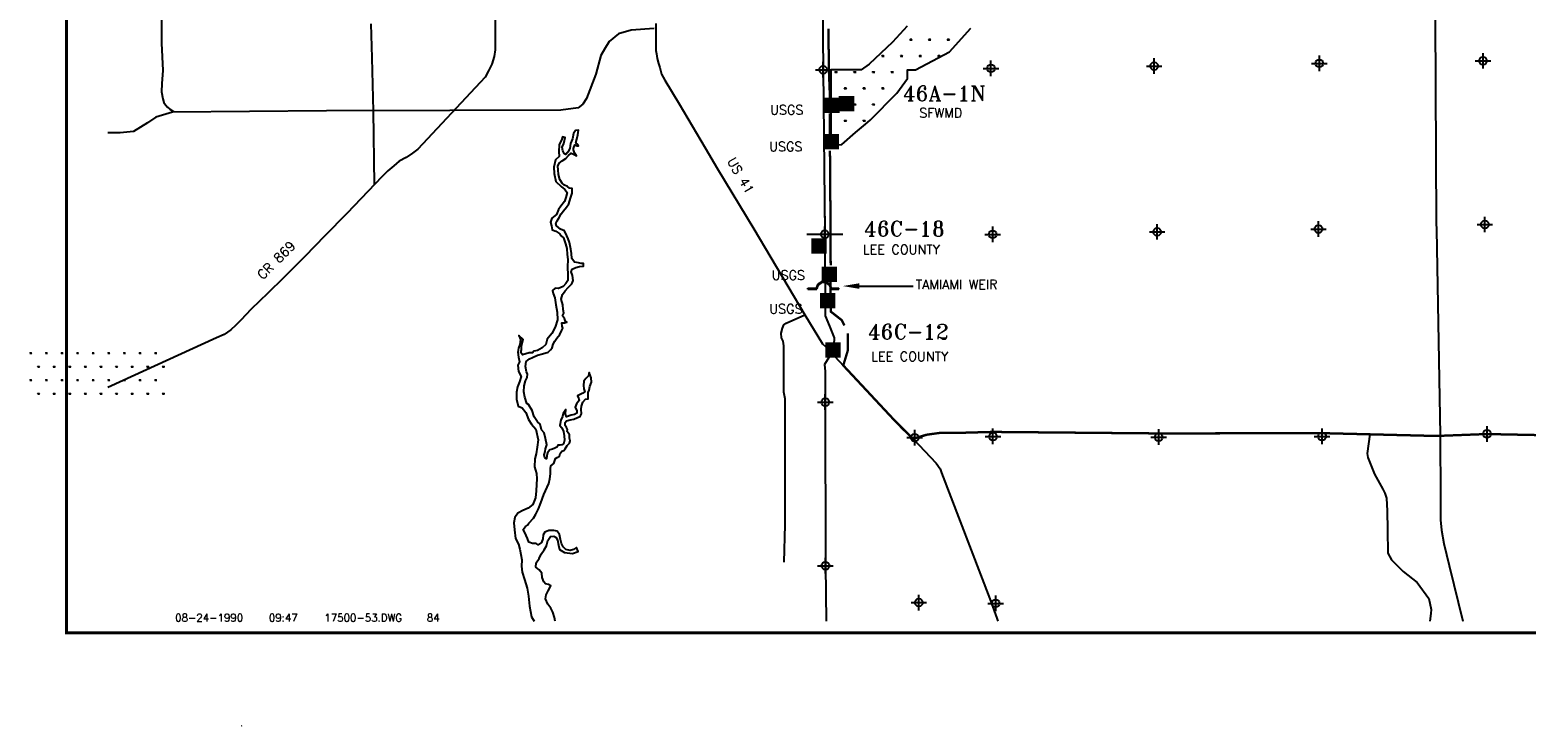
# Model space of a CAD drawing. Extents: x 195000 to 325707, y 776133 to 842767.
# Tile 1 of 7: x 195000 to 242950, y 776133 to 798445. Entities that reach past the tile are written whole.
import ezdxf
from ezdxf.enums import TextEntityAlignment as Align

# ---------------------------------------------------------------- set-up
doc = ezdxf.new("R2010")
doc.units = 0
doc.header["$LTSCALE"] = 800
doc.header["$PDMODE"] = 34
doc.header["$PDSIZE"] = 250
doc.linetypes.add('PHANTOM', pattern=[0])
doc.linetypes.add('STREAM', pattern=[0])
doc.layers.get('0').update_dxf_attribs({"linetype": 'CONTINUOUS'})
for name, color, linetype in [('BORDER', 1, 'CONTINUOUS'), ('HATCH', 3, 'CONTINUOUS'), ('MAJROADS', 9, 'CONTINUOUS'), ('RDS', 1, 'CONTINUOUS'), ('RECORDERS', 14, 'CONTINUOUS'), ('ROW', 12, 'PHANTOM'), ('SEC', 2, 'CONTINUOUS'), ('SF-USGS', 7, 'CONTINUOUS'), ('TEXT', 7, 'CONTINUOUS'), ('TRUNKS', 5, 'STREAM'), ('TSHIPS', 7, 'CONTINUOUS'), ('WATER', 4, 'CONTINUOUS'), ('WSHEDS', 11, 'CONTINUOUS')]:
    doc.layers.add(name, color=color, linetype=linetype)
doc.styles.get("Standard").update_dxf_attribs({"font": 'ROMANT'})

# ---------------------------------------------------------------- blocks, each defined once
blk = doc.blocks.new('TWNSHP')
at = {"layer": 'RDS', "color": 0}
for p, q in [((0, 580), (0, -580)), ((-580, 0), (580, 0))]:
    blk.add_line(p, q, dxfattribs=at)
blk = doc.blocks.new('*X')
at = {"color": 0}
for p, q in [((223200, 798129), (223275, 798129)), ((223219, 798129), (223207, 798150)), ((223228, 798129), (223228, 798159)), ((223238, 798129), (223238, 798167)), ((223247, 798129), (223247, 798159)), ((223256, 798129), (223268, 798150)), ((223800, 798129), (223875, 798129)), ((223819, 798129), (223807, 798150)), ((223828, 798129), (223828, 798159)), ((223838, 798129), (223838, 798167)), ((223847, 798129), (223847, 798159)), ((223856, 798129), (223868, 798150)), ((224400, 798129), (224475, 798129)), ((224419, 798129), (224407, 798150)), ((224428, 798129), (224428, 798159)), ((224438, 798129), (224438, 798167)), ((224447, 798129), (224447, 798159)), ((224456, 798129), (224468, 798150)), ((222300, 797609), (222375, 797609)), ((222319, 797609), (222307, 797630)), ((222328, 797609), (222328, 797639)), ((222338, 797609), (222338, 797647)), ((222347, 797609), (222347, 797639)), ((222356, 797609), (222368, 797630)), ((222900, 797609), (222975, 797609)), ((222919, 797609), (222907, 797630)), ((222928, 797609), (222928, 797639)), ((222938, 797609), (222938, 797647)), ((222947, 797609), (222947, 797639)), ((222956, 797609), (222968, 797630)), ((223500, 797609), (223575, 797609)), ((223519, 797609), (223507, 797630)), ((223528, 797609), (223528, 797639)), ((223538, 797609), (223538, 797647)), ((223547, 797609), (223547, 797639)), ((223556, 797609), (223568, 797630)), ((224100, 797609), (224175, 797609)), ((224119, 797609), (224107, 797630)), ((224128, 797609), (224128, 797639)), ((224138, 797609), (224138, 797647)), ((224147, 797609), (224147, 797639)), ((224156, 797609), (224168, 797630)), ((220800, 797090), (220875, 797090)), ((220819, 797090), (220807, 797111)), ((220828, 797090), (220828, 797120)), ((220838, 797090), (220838, 797127)), ((220847, 797090), (220847, 797120)), ((220856, 797090), (220868, 797111)), ((221400, 797090), (221475, 797090)), ((221419, 797090), (221407, 797111)), ((221428, 797090), (221428, 797120)), ((221438, 797090), (221438, 797127)), ((221447, 797090), (221447, 797120)), ((221456, 797090), (221468, 797111)), ((222000, 797090), (222075, 797090)), ((222019, 797090), (222007, 797111)), ((222028, 797090), (222028, 797120)), ((222038, 797090), (222038, 797127)), ((222047, 797090), (222047, 797120)), ((222056, 797090), (222068, 797111)), ((222600, 797090), (222675, 797090)), ((222619, 797090), (222607, 797111)), ((222628, 797090), (222628, 797120)), ((222638, 797090), (222638, 797127)), ((222647, 797090), (222647, 797120)), ((222656, 797090), (222668, 797111)), ((221100, 796570), (221175, 796570)), ((221119, 796570), (221107, 796591)), ((221128, 796570), (221128, 796600)), ((221138, 796570), (221138, 796608)), ((221147, 796570), (221147, 796600)), ((221156, 796570), (221168, 796591)), ((221700, 796570), (221775, 796570)), ((221719, 796570), (221707, 796591)), ((221728, 796570), (221728, 796600)), ((221738, 796570), (221738, 796608)), ((221747, 796570), (221747, 796600)), ((221756, 796570), (221768, 796591)), ((222300, 796570), (222375, 796570)), ((222319, 796570), (222307, 796591)), ((222328, 796570), (222328, 796600)), ((222338, 796570), (222338, 796608)), ((222347, 796570), (222347, 796600)), ((222356, 796570), (222368, 796591)), ((222909, 796587), (222907, 796591)), ((220800, 796051), (220875, 796051)), ((220819, 796051), (220807, 796071)), ((220828, 796051), (220828, 796081)), ((220838, 796051), (220838, 796088)), ((220847, 796051), (220847, 796081)), ((220856, 796051), (220868, 796071)), ((221400, 796051), (221475, 796051)), ((221419, 796051), (221407, 796071)), ((221428, 796051), (221428, 796081)), ((221438, 796051), (221438, 796088)), ((221447, 796051), (221447, 796081)), ((221456, 796051), (221468, 796071)), ((222000, 796051), (222075, 796051)), ((222019, 796051), (222007, 796071)), ((222028, 796051), (222028, 796081)), ((222038, 796051), (222038, 796088)), ((222047, 796051), (222047, 796081)), ((222056, 796051), (222068, 796071)), ((221100, 795531), (221175, 795531)), ((221119, 795531), (221107, 795552)), ((221128, 795531), (221128, 795561)), ((221138, 795531), (221138, 795568)), ((221147, 795531), (221147, 795561)), ((221156, 795531), (221168, 795552)), ((221700, 795531), (221775, 795531)), ((221719, 795531), (221707, 795552)), ((221728, 795531), (221728, 795561)), ((221738, 795531), (221738, 795568)), ((221747, 795531), (221747, 795561)), ((221756, 795531), (221768, 795552)), ((220800, 795011), (220875, 795011)), ((220819, 795011), (220807, 795032)), ((220828, 795011), (220828, 795041)), ((220838, 795011), (220838, 795049)), ((220847, 795011), (220847, 795041)), ((220856, 795011), (220868, 795032)), ((195000, 788083), (195062, 788083)), ((195016, 788083), (195006, 788100)), ((195023, 788083), (195023, 788108)), ((195031, 788083), (195031, 788114)), ((195039, 788083), (195039, 788108)), ((195047, 788083), (195057, 788100)), ((195500, 788083), (195562, 788083)), ((195516, 788083), (195506, 788100)), ((195523, 788083), (195523, 788108)), ((195531, 788083), (195531, 788114)), ((195539, 788083), (195539, 788108)), ((195547, 788083), (195557, 788100)), ((196000, 788083), (196062, 788083)), ((196016, 788083), (196006, 788100)), ((196023, 788083), (196023, 788108)), ((196031, 788083), (196031, 788114)), ((196039, 788083), (196039, 788108)), ((196047, 788083), (196057, 788100)), ((196500, 788083), (196562, 788083)), ((196516, 788083), (196506, 788100)), ((196523, 788083), (196523, 788108)), ((196531, 788083), (196531, 788114)), ((196539, 788083), (196539, 788108)), ((196547, 788083), (196557, 788100)), ((197000, 788083), (197062, 788083)), ((197016, 788083), (197006, 788100)), ((197023, 788083), (197023, 788108)), ((197031, 788083), (197031, 788114)), ((197039, 788083), (197039, 788108)), ((197047, 788083), (197057, 788100)), ((197500, 788083), (197562, 788083)), ((197516, 788083), (197506, 788100)), ((197523, 788083), (197523, 788108)), ((197531, 788083), (197531, 788114)), ((197539, 788083), (197539, 788108)), ((197547, 788083), (197557, 788100)), ((198000, 788083), (198062, 788083)), ((198016, 788083), (198006, 788100)), ((198023, 788083), (198023, 788108)), ((198031, 788083), (198031, 788114)), ((198039, 788083), (198039, 788108)), ((198047, 788083), (198057, 788100)), ((198500, 788083), (198562, 788083)), ((198516, 788083), (198506, 788100)), ((198523, 788083), (198523, 788108)), ((198531, 788083), (198531, 788114)), ((198539, 788083), (198539, 788108)), ((198547, 788083), (198557, 788100)), ((199000, 788083), (199062, 788083)), ((199016, 788083), (199006, 788100)), ((199023, 788083), (199023, 788108)), ((199031, 788083), (199031, 788114)), ((199039, 788083), (199039, 788108)), ((199047, 788083), (199057, 788100)), ((195250, 787650), (195312, 787650)), ((195266, 787650), (195256, 787667)), ((195273, 787650), (195273, 787675)), ((195281, 787650), (195281, 787681)), ((195289, 787650), (195289, 787675)), ((195297, 787650), (195307, 787667)), ((195750, 787650), (195812, 787650)), ((195766, 787650), (195756, 787667)), ((195773, 787650), (195773, 787675)), ((195781, 787650), (195781, 787681)), ((195789, 787650), (195789, 787675)), ((195797, 787650), (195807, 787667)), ((196250, 787650), (196312, 787650)), ((196266, 787650), (196256, 787667)), ((196273, 787650), (196273, 787675)), ((196281, 787650), (196281, 787681)), ((196289, 787650), (196289, 787675)), ((196297, 787650), (196307, 787667)), ((196750, 787650), (196812, 787650)), ((196766, 787650), (196756, 787667)), ((196773, 787650), (196773, 787675)), ((196781, 787650), (196781, 787681)), ((196789, 787650), (196789, 787675)), ((196797, 787650), (196807, 787667)), ((197250, 787650), (197312, 787650)), ((197266, 787650), (197256, 787667)), ((197273, 787650), (197273, 787675)), ((197281, 787650), (197281, 787681)), ((197289, 787650), (197289, 787675)), ((197297, 787650), (197307, 787667)), ((197750, 787650), (197812, 787650)), ((197766, 787650), (197756, 787667)), ((197773, 787650), (197773, 787675)), ((197781, 787650), (197781, 787681)), ((197789, 787650), (197789, 787675)), ((197797, 787650), (197807, 787667)), ((198250, 787650), (198312, 787650)), ((198266, 787650), (198256, 787667)), ((198273, 787650), (198273, 787675)), ((198281, 787650), (198281, 787681)), ((198289, 787650), (198289, 787675)), ((198297, 787650), (198307, 787667)), ((198750, 787650), (198812, 787650)), ((198766, 787650), (198756, 787667)), ((198773, 787650), (198773, 787675)), ((198781, 787650), (198781, 787681)), ((198789, 787650), (198789, 787675)), ((198797, 787650), (198807, 787667)), ((199250, 787650), (199312, 787650)), ((199266, 787650), (199256, 787667)), ((199273, 787650), (199273, 787675)), ((199281, 787650), (199281, 787681)), ((199289, 787650), (199289, 787675)), ((199297, 787650), (199307, 787667)), ((195000, 787217), (195062, 787217)), ((195016, 787217), (195006, 787234)), ((195023, 787217), (195023, 787242)), ((195031, 787217), (195031, 787248)), ((195039, 787217), (195039, 787242)), ((195047, 787217), (195057, 787234)), ((195500, 787217), (195562, 787217)), ((195516, 787217), (195506, 787234)), ((195523, 787217), (195523, 787242)), ((195531, 787217), (195531, 787248)), ((195539, 787217), (195539, 787242)), ((195547, 787217), (195557, 787234)), ((196000, 787217), (196062, 787217)), ((196016, 787217), (196006, 787234)), ((196023, 787217), (196023, 787242)), ((196031, 787217), (196031, 787248)), ((196039, 787217), (196039, 787242)), ((196047, 787217), (196057, 787234)), ((196500, 787217), (196562, 787217)), ((196516, 787217), (196506, 787234)), ((196523, 787217), (196523, 787242)), ((196531, 787217), (196531, 787248)), ((196539, 787217), (196539, 787242)), ((196547, 787217), (196557, 787234)), ((197000, 787217), (197062, 787217)), ((197016, 787217), (197006, 787234)), ((197023, 787217), (197023, 787242)), ((197031, 787217), (197031, 787248)), ((197039, 787217), (197039, 787242)), ((197047, 787217), (197057, 787234)), ((197500, 787217), (197562, 787217)), ((197516, 787217), (197506, 787234)), ((197523, 787217), (197523, 787242)), ((197531, 787217), (197531, 787248)), ((197539, 787217), (197539, 787242)), ((197547, 787217), (197557, 787234)), ((198000, 787217), (198062, 787217)), ((198016, 787217), (198006, 787234)), ((198023, 787217), (198023, 787242)), ((198031, 787217), (198031, 787248)), ((198039, 787217), (198039, 787242)), ((198047, 787217), (198057, 787234)), ((198500, 787217), (198562, 787217)), ((198516, 787217), (198506, 787234)), ((198523, 787217), (198523, 787242)), ((198531, 787217), (198531, 787248)), ((198539, 787217), (198539, 787242)), ((198547, 787217), (198557, 787234)), ((199000, 787217), (199062, 787217)), ((199016, 787217), (199006, 787234)), ((199023, 787217), (199023, 787242)), ((199031, 787217), (199031, 787248)), ((199039, 787217), (199039, 787242)), ((199047, 787217), (199057, 787234)), ((195250, 786784), (195312, 786784)), ((195266, 786784), (195256, 786801)), ((195273, 786784), (195273, 786809)), ((195281, 786784), (195281, 786815)), ((195289, 786784), (195289, 786809)), ((195297, 786784), (195307, 786801)), ((195750, 786784), (195812, 786784)), ((195766, 786784), (195756, 786801)), ((195773, 786784), (195773, 786809)), ((195781, 786784), (195781, 786815)), ((195789, 786784), (195789, 786809)), ((195797, 786784), (195807, 786801)), ((196250, 786784), (196312, 786784)), ((196266, 786784), (196256, 786801)), ((196273, 786784), (196273, 786809)), ((196281, 786784), (196281, 786815)), ((196289, 786784), (196289, 786809)), ((196297, 786784), (196307, 786801)), ((196750, 786784), (196812, 786784)), ((196766, 786784), (196756, 786801)), ((196773, 786784), (196773, 786809)), ((196781, 786784), (196781, 786815)), ((196789, 786784), (196789, 786809)), ((196797, 786784), (196807, 786801)), ((197250, 786784), (197312, 786784)), ((197266, 786784), (197256, 786801)), ((197273, 786784), (197273, 786809)), ((197281, 786784), (197281, 786815)), ((197289, 786784), (197289, 786809)), ((197297, 786784), (197307, 786801)), ((197750, 786784), (197812, 786784)), ((197766, 786784), (197756, 786801)), ((197773, 786784), (197773, 786809)), ((197781, 786784), (197781, 786815)), ((197789, 786784), (197789, 786809)), ((197797, 786784), (197807, 786801)), ((198250, 786784), (198312, 786784)), ((198266, 786784), (198256, 786801)), ((198273, 786784), (198273, 786809)), ((198281, 786784), (198281, 786815)), ((198289, 786784), (198289, 786809)), ((198297, 786784), (198307, 786801)), ((198750, 786784), (198812, 786784)), ((198766, 786784), (198756, 786801)), ((198773, 786784), (198773, 786809)), ((198781, 786784), (198781, 786815)), ((198789, 786784), (198789, 786809)), ((198797, 786784), (198807, 786801)), ((199250, 786784), (199312, 786784)), ((199266, 786784), (199256, 786801)), ((199273, 786784), (199273, 786809)), ((199281, 786784), (199281, 786815)), ((199289, 786784), (199289, 786809)), ((199297, 786784), (199307, 786801))]:
    blk.add_line(p, q, dxfattribs=at)
blk = doc.blocks.new('LOGON')
at = {"color": 0}
blk.add_attdef('DATE', text='', height=1, dxfattribs=at).set_placement((-1.87, 1.76), align=Align.RIGHT)
for tag, p in [('TIME', (1.56, 1.76)), ('DRAWING', (8.97, 1.76)), ('OPERATOR', (22.66, 1.76))]:
    blk.add_attdef(tag, p, '', height=1, dxfattribs=at)
blk = doc.blocks.new('RECORDER')
at = {"layer": 'RECORDERS', "color": 0, "const_width": 492}
blk.add_lwpolyline([(-230, 45), (263, 45)], dxfattribs=at)
at = {"layer": 'RECORDERS', "color": 0}
blk.add_attdef('RECORDER__ID#', text='', height=540, dxfattribs=at).set_placement((33, 1220), align=Align.CENTER)

msp = doc.modelspace()

# ---------------------------------------------------------------- linework, layer by layer
at = {"layer": 'BORDER', "color": 0, "const_width": 90}
msp.add_lwpolyline([(196174, 779122), (295174, 779122), (295174, 842722), (196174, 842722)], close=True, dxfattribs=at)
at = {"layer": 'MAJROADS', "color": 0}
for p, q in [((219927, 790169), (220227, 790169)), ((219927, 790139), (219927, 790169)), ((219927, 790139), (220224, 790139)), ((220661, 790169), (220927, 790169)), ((220664, 790139), (220927, 790139)), ((220927, 790139), (220927, 790169))]:
    msp.add_line(p, q, dxfattribs=at)
for points in [[(240021, 807737), (240008, 805417), (240073, 792256), (240077, 792050)], [(199210, 802284), (199185, 801090), (199172, 800453), (199217, 799783), (199212, 798023), (199255, 797143), (199227, 796724), (199217, 796456), (199257, 796238), (199290, 796121), (199348, 796045), (199414, 795969), (199489, 795910), (199597, 795825)], [(209907, 799718), (209907, 797808), (209883, 797588), (209803, 797346), (209698, 797130), (209588, 796932), (209433, 796760), (207433, 794627), (207265, 794490), (207055, 794357), (206834, 794236), (206668, 794086), (206469, 793924), (206289, 793752), (205158, 792561), (204449, 791849), (203812, 791187), (203132, 790499), (202624, 790013), (202088, 789493), (201762, 789138), (201602, 788979), (201438, 788833), (201222, 788687), (200984, 788578), (197500, 786982)], [(215005, 798491), (214271, 798441), (213864, 798315), (213560, 798078), (213419, 797830), (213301, 797623), (213139, 797031), (212838, 796243), (212718, 796066), (212569, 795950), (212018, 795873), (208461, 795866), (204509, 795850), (199573, 795812), (199031, 795650), (198766, 795467), (198323, 795190), (197887, 795146), (197500, 795143)], [(206042, 793492), (206010, 795837), (205972, 797555), (205938, 798644)], [(215064, 798655), (215057, 797784), (215082, 797683), (215097, 797524), (215146, 797372), (215187, 797238), (215236, 797028), (215343, 796835), (215807, 796077), (216643, 794663), (217040, 793998), (218199, 792071), (219837, 789310), (220400, 788385), (220500, 788300), (222969, 785651), (223310, 785338), (224042, 784562), (224175, 784377), (224215, 784251), (225769, 780209), (225991, 779587), (226022, 779500)], [(240077, 792050), (240195, 785452), (240202, 783450), (240208, 783043), (240209, 782743), (240239, 782413), (240311, 781982), (240481, 781285), (240919, 779500)], [(219175, 781389), (219209, 782587), (219206, 786618), (219166, 786836), (219160, 788319), (219145, 788470), (219087, 788579), (219080, 788730), (219114, 788881), (219157, 788989), (219233, 789048), (219837, 789310)], [(223310, 785338), (223747, 785469), (224200, 785533), (224938, 785536), (225885, 785562), (231172, 785514), (234004, 785518), (236308, 785525), (240094, 785431), (241704, 785493), (247007, 785386), (252211, 785381), (252502, 785380)], [(237940, 785485), (237854, 784872), (237883, 784744), (238095, 784208), (238357, 783731), (238419, 783603), (238471, 783435), (238500, 783037), (238509, 782426), (238517, 781671), (238635, 781457), (239012, 781088), (239458, 780732), (239832, 780222), (239913, 779871), (239900, 779739), (239863, 779500)]]:
    msp.add_lwpolyline(points, dxfattribs=at)
for radius, start, end in [(250, 8.5188, 171.4812), (220, 1.832, 178.168)]:
    msp.add_arc((220444, 790132), radius, start, end, dxfattribs=at)
at = {"layer": 'ROW', "color": 0}
msp.add_lwpolyline([(223112, 798566), (222639, 798051), (221892, 797346), (221635, 797169), (221350, 797168), (220666, 797164), (220670, 795821), (220673, 795148), (220674, 794743), (221022, 794773), (221463, 795155), (221774, 795423), (221927, 795557), (222787, 796417), (223120, 796884), (223120, 797161), (223377, 797161), (224474, 797739), (225157, 798496)], dxfattribs=at)
at = {"layer": 'SEC', "color": 0}
for p in [(220422, 797167), (225801, 797213), (231030, 797285), (236326, 797374), (241571, 797454), (220477, 791896), (225856, 791892), (231127, 791973), (236297, 792062), (241627, 792209), (220490, 786517), (223358, 785379), (225863, 785416), (231175, 785395), (236412, 785417), (241699, 785497), (220495, 781272), (223488, 780092), (225953, 780066)]:
    msp.add_point(p, dxfattribs=at)
at = {"layer": 'SF-USGS', "color": 0}
msp.add_line((221583, 790236), (223306, 790236), dxfattribs=at)
at = {"layer": 'SF-USGS', "color": 0, "const_width": 492}
for points in [[(220464, 796026), (220956, 796026)], [(220437, 794867), (220929, 794867)], [(220377, 790610), (220870, 790610)], [(220323, 789764), (220816, 789764)]]:
    msp.add_lwpolyline(points, dxfattribs=at)
at = {"layer": 'SF-USGS', "color": 0}
msp.add_solid([(221583, 790146), (221583, 790326), (221043, 790236)], dxfattribs=at)
at = {"layer": 'TRUNKS', "color": 0, "linetype": 'STREAM'}
msp.add_lwpolyline([(220129, 832770), (220108, 828898), (220264, 823644), (220249, 813146), (220270, 807792), (220367, 802496), (220422, 797167), (220477, 791896), (220484, 789283), (220622, 788954), (220780, 788573), (220767, 788350), (220701, 788101), (220609, 787943), (220466, 787717), (220488, 787495), (220490, 786517), (220495, 781272), (220522, 779500)], dxfattribs=at)
at = {"layer": 'WATER', "color": 0}
msp.add_lwpolyline([(211834, 779500), (211816, 779615), (211758, 779783), (211692, 779909), (211601, 780043), (211527, 780211), (211544, 780345), (211604, 780470), (211697, 780629), (211622, 780671), (211522, 780697), (211472, 780756), (211414, 780898), (211407, 781032), (211324, 781142), (211215, 781226), (211225, 781368), (211318, 781502), (211386, 781644), (211479, 781785), (211555, 781911), (211598, 782078), (211682, 782211), (211791, 782219), (211858, 782185), (211908, 782101), (211940, 781933), (211973, 781791), (212131, 781697), (212390, 781662), (212567, 781728), (212517, 781854), (212425, 781788), (212316, 781763), (212174, 781789), (212090, 781882), (212033, 781983), (212008, 782117), (211976, 782276), (211901, 782377), (211792, 782403), (211633, 782404), (211499, 782346), (211448, 782263), (211439, 782137), (211396, 782012), (211287, 781937), (211220, 781980), (211112, 781989), (210986, 782031), (210945, 782141), (210863, 782334), (210805, 782435), (210881, 782535), (210948, 782576), (210990, 782634), (211142, 782792), (211210, 782926), (211303, 783093), (211371, 783285), (211473, 783552), (211635, 783903), (211661, 784053), (211679, 784221), (211688, 784380), (211697, 784472), (211790, 784546), (211849, 784705), (211900, 784738), (211967, 784788), (211993, 784872), (212052, 784947), (212111, 784963), (212153, 785021), (212221, 785130), (212288, 785196), (212314, 785271), (212289, 785364), (212290, 785472), (212248, 785531), (212215, 785573), (212224, 785640), (212199, 785708), (212150, 785766), (212150, 785859), (212201, 785917), (212310, 785950), (212436, 785974), (212553, 786023), (212637, 786056), (212679, 786140), (212664, 786291), (212673, 786383), (212724, 786516), (212808, 786608), (212892, 786624), (212893, 786716), (212893, 786825), (212919, 786900), (212945, 787017), (212996, 787151), (212988, 787293), (212923, 787461), (212897, 787361), (212813, 787278), (212753, 787186), (212736, 787044), (212752, 786943), (212785, 786851), (212717, 786801), (212658, 786768), (212549, 786718), (212591, 786626), (212599, 786567), (212514, 786459), (212472, 786350), (212529, 786241), (212529, 786166), (212453, 786124), (212344, 786100), (212193, 786042), (212160, 786135), (212170, 786277), (212085, 786152), (212068, 786060), (212017, 785943), (211982, 785768), (212049, 785692), (212098, 785574), (212122, 785432), (212130, 785298), (212104, 785172), (212062, 785147), (211995, 785140), (211919, 785140), (211885, 785073), (211827, 785040), (211751, 785007), (211667, 784983), (211583, 784891), (211565, 784799), (211556, 784699), (211498, 784733), (211482, 784825), (211508, 784933), (211525, 785017), (211568, 785151), (211519, 785352), (211478, 785536), (211395, 785629), (211354, 785814), (211263, 785881), (211163, 786049), (211098, 786251), (210982, 786436), (210923, 786469), (210858, 786671), (210825, 786847), (210835, 787039), (210886, 787198), (210937, 787307), (210946, 787407), (210913, 787491), (210881, 787659), (210907, 787818), (211008, 787901), (211109, 787950), (211268, 788016), (211428, 788065), (211612, 788114), (211688, 788189), (211739, 788256), (211765, 788373), (211824, 788473), (211892, 788565), (211985, 788681), (212044, 788823), (212078, 788882), (212053, 788949), (212046, 789058), (212129, 789057), (212205, 789082), (212163, 789099), (212130, 789199), (212072, 789284), (212106, 789367), (212090, 789484), (212075, 789635), (212025, 789811), (212068, 789970), (212153, 790078), (212246, 790187), (212372, 790311), (212415, 790412), (212390, 790571), (212349, 790688), (212383, 790772), (212493, 790830), (212610, 790862), (212744, 790878), (212736, 790954), (212669, 790954), (212577, 790980), (212452, 790997), (212369, 791124), (212353, 791274), (212337, 791417), (212289, 791635), (212247, 791744), (212206, 791845), (212132, 792004), (212007, 792064), (211873, 792165), (211857, 792241), (211900, 792324), (211950, 792407), (212027, 792549), (212103, 792649), (212196, 792766), (212272, 792874), (212323, 793058), (212374, 793217), (212375, 793359), (212292, 793376), (212225, 793427), (212133, 793470), (212058, 793537), (211984, 793655), (211935, 793806), (211927, 793956), (211920, 794074), (211962, 794174), (212055, 794249), (212172, 794323), (212257, 794415), (212341, 794490), (212441, 794455), (212516, 794413), (212458, 794506), (212417, 794598), (212426, 794640), (212468, 794757), (212535, 794731), (212585, 794731), (212560, 794773), (212494, 794824), (212528, 794941), (212563, 795083), (212580, 795233), (212480, 795217), (212420, 795125), (212394, 794958), (212326, 794800), (212308, 794641), (212241, 794524), (212173, 794449), (212123, 794483), (212082, 794567), (212058, 794684), (212109, 794801), (212152, 794993), (212068, 795019), (212042, 794944), (211958, 794760), (211948, 794551), (211963, 794392), (211846, 794284), (211794, 794041), (211801, 793840), (211858, 793589), (212024, 793428), (212141, 793335), (212215, 793235), (212173, 793076), (212130, 792942), (212020, 792800), (211944, 792692), (211876, 792525), (211724, 792409), (211682, 792284), (211714, 792166), (211739, 792040), (211856, 791998), (211981, 791905), (212039, 791837), (212097, 791778), (212163, 791585), (212212, 791443), (212219, 791242), (212235, 791091), (212233, 790848), (212240, 790589), (212239, 790413), (212180, 790321), (212087, 790221), (211936, 790155), (211835, 790173), (211751, 790089), (211767, 789997), (211825, 789863), (211857, 789637), (211897, 789402), (211904, 789151), (211835, 788917), (211725, 788716), (211573, 788533), (211539, 788366), (211421, 788258), (211269, 788175), (211152, 788151), (211110, 788101), (211001, 788093), (210892, 788060), (210783, 788036), (210733, 788103), (210759, 788204), (210751, 788321), (210803, 788522), (210670, 788648), (210719, 788522), (210701, 788363), (210659, 788246), (210633, 788121), (210657, 787953), (210689, 787811), (210638, 787702), (210654, 787501), (210745, 787333), (210693, 787166), (210625, 787007), (210591, 786840), (210589, 786606), (210647, 786388), (210780, 786328), (210888, 786185), (210979, 785958), (211078, 785807), (211211, 785647), (211284, 785312), (211257, 785077), (211223, 784860), (211180, 784701), (211170, 784442), (211235, 784224), (211242, 784056), (211233, 783872), (211223, 783671), (211205, 783453), (211120, 783236), (210968, 783120), (210792, 783038), (210632, 782955), (210539, 782821), (210513, 782646), (210528, 782428), (210560, 782143), (210659, 781967), (210700, 781799), (210765, 781464), (210755, 781263), (210779, 781070), (210853, 780827), (210935, 780558), (210975, 780298), (211006, 779972), (211071, 779636), (211156, 779500)], dxfattribs=at)
at = {"layer": 'WSHEDS', "color": 0, "const_width": 75}
for points in [[(266977, 817550), (266601, 815769), (262583, 808023), (262546, 802778), (259946, 802778), (259946, 792267), (257387, 792224), (257535, 785613), (257541, 785366), (252188, 785380), (246985, 785386), (241682, 785493), (240072, 785431), (236286, 785525), (233981, 785517), (231149, 785513), (225862, 785561), (224915, 785535), (224178, 785532), (223725, 785469), (223288, 785338)], [(220640, 796274), (220605, 797169), (220592, 798484)], [(220640, 795074), (220640, 795774)], [(220663, 790896), (220660, 791898), (220640, 794574)], [(221103, 788975), (221020, 789141), (220666, 789418), (220655, 790479)], [(223254, 785390), (222632, 786013), (221067, 787691), (221218, 788192), (221218, 788723)]]:
    msp.add_lwpolyline(points, dxfattribs=at)

# ---------------------------------------------------------------- block references
at = {"layer": 'HATCH', "color": 0}
msp.add_blockref('*X', (0, 0), dxfattribs=at)
msp.add_blockref('*X', (0, 0), dxfattribs=at)
msp.add_blockref('*X', (0, 0), dxfattribs=at)
msp.add_blockref('*X', (0, 0), dxfattribs=at)
msp.add_blockref('*X', (0, 0), dxfattribs=at)
at = {"layer": 'RECORDERS', "color": 0}
ref = msp.add_blockref('RECORDER', (220268, 791476), dxfattribs=at)
ref.add_attrib('RECORDER__ID#', '46C-18', dxfattribs={"color": 0, "height": 480}).set_placement((223026, 791835), align=Align.CENTER)
ref = msp.add_blockref('RECORDER', (220723, 788142), dxfattribs=at)
ref.add_attrib('RECORDER__ID#', '46C-12', dxfattribs={"color": 0, "height": 480}).set_placement((223150, 788534), align=Align.CENTER)
at = {"layer": 'SF-USGS', "color": 0}
ref = msp.add_blockref('RECORDER', (221153, 796040), dxfattribs=at)
ref.add_attrib('RECORDER__ID#', '46A-1N', dxfattribs={"layer": 'RECORDERS', "color": 0, "height": 480}).set_placement((224304, 796169), align=Align.CENTER)
at = {"layer": 'TEXT', "color": 0, "xscale": 240, "yscale": 240, "zscale": 240}
msp.add_blockref('LOGON', (202283, 779064), dxfattribs=at).add_auto_attribs({'DATE': '08-24-1990', 'TIME': '09:47', 'OPERATOR': '84', 'DRAWING': '17500-53.DWG'})
at = {"layer": 'TSHIPS', "color": 0}
msp.add_blockref('TWNSHP', (220477, 791896), dxfattribs=at)

# ---------------------------------------------------------------- texts
at = {"layer": 'RECORDERS', "color": 0}
for s, p in [('SFWMD', (224190, 795638)), ('LEE COUNTY', (222930, 791258)), ('LEE COUNTY', (223197, 787831))]:
    msp.add_text(s, height=300, dxfattribs=at).set_placement(p, align=Align.CENTER)
at = {"layer": 'SF-USGS', "color": 0}
for s, p in [('USGS', (218722, 795734)), ('USGS', (218692, 794555)), ('USGS', (218773, 790435)), ('TAMIAMI WEIR', (223387, 790134)), ('USGS', (218695, 789354))]:
    msp.add_text(s, height=300, dxfattribs=at).set_placement(p)
at = {"layer": 'TEXT', "color": 0}
for s, rotation, p in [('US 41', 300, (217335, 794245)), ('CR 869', 45, (202462, 790422))]:
    msp.add_text(s, height=300, rotation=rotation, dxfattribs=at).set_placement(p)
at = {"layer": 'TRUNKS', "color": 0}
msp.add_text('.', height=100, dxfattribs=at).set_placement((201767, 776135))

doc.saveas('drawing.dxf')
